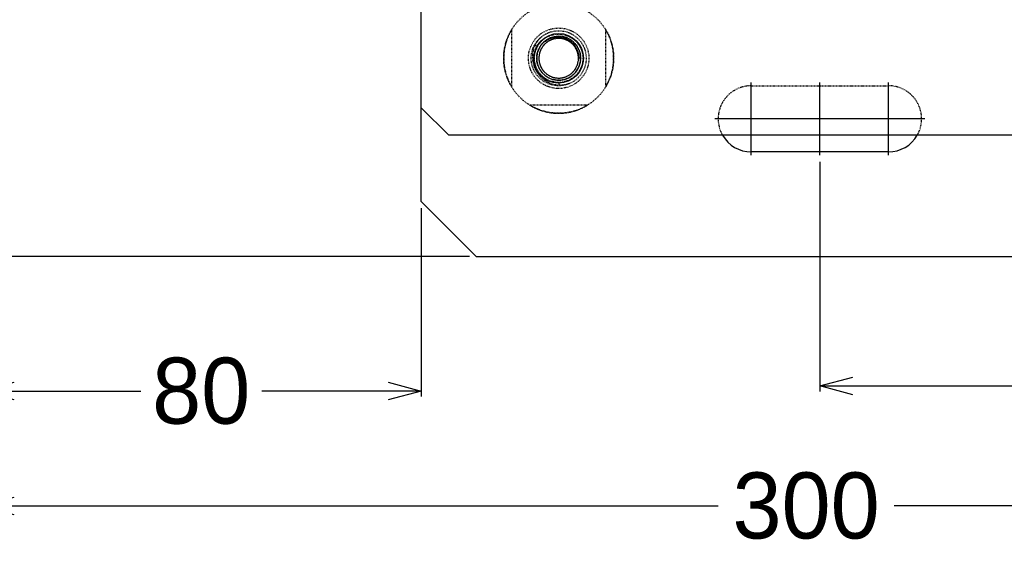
# Model space of a CAD drawing. Header units: millimetres. Extents: x -24622 to 2009, y -1603 to 2074.
# Tile 184 of 256: x 269 to 448, y 1370 to 1466. Entities that reach past the tile are written whole.
import ezdxf
from ezdxf.lldxf.tags import DXFTag

# ---------------------------------------------------------------- set-up
doc = ezdxf.new("R2010")
doc.units = ezdxf.units.MM
doc.linetypes.add('HIDDEN', pattern=[0.2, 0.1, -0.1])
doc.layers.add('02___PRT_ALL_AXES', color=7, linetype='Continuous')
doc.layers.add('DEFAULT_2', color=8, linetype='HIDDEN')
tags = doc.linetypes.add('CENTER', pattern=[2, 1.25, -0.25, 0.25, -0.25]).pattern_tags.tags
tags[10:11] = [DXFTag(74, 4), DXFTag(75, 0), DXFTag(340, '0'), DXFTag(46, 1.0), DXFTag(50, 0.0), DXFTag(44, 0.0), DXFTag(45, 0.0)]
tags[8:9] = [DXFTag(74, 4), DXFTag(75, 0), DXFTag(340, '0'), DXFTag(46, 1.0), DXFTag(50, 0.0), DXFTag(44, 0.0), DXFTag(45, 0.0)]
tags[6:7] = [DXFTag(74, 4), DXFTag(75, 0), DXFTag(340, '0'), DXFTag(46, 1.0), DXFTag(50, 0.0), DXFTag(44, 0.0), DXFTag(45, 0.0)]
tags[4:5] = [DXFTag(74, 4), DXFTag(75, 0), DXFTag(340, '0'), DXFTag(46, 1.0), DXFTag(50, 0.0), DXFTag(44, 0.0), DXFTag(45, 0.0)]
doc.dimstyles.new('副本 12', dxfattribs={"dimtxt": 12, "dimasz": 6, "dimexe": 1, "dimexo": 1.2, "dimgap": 2, "dimtad": 0, "dimtxsty": 'Standard', "dimblk": 'OPEN30', "dimcen": 0, "dimclrd": 5, "dimclre": 3, "dimclrt": 256, "dimadec": 0, "dimazin": 2, "dimtm": 1e-09, "dimtfac": 0.6, "dimtofl": 0, "dimtmove": 0, "dimatfit": 3, "dimldrblk": 'OPEN30', "dimfxl": 0, "dimtolj": 1, "dimarcsym": 0})

# ---------------------------------------------------------------- blocks, each defined once
blk = doc.blocks.new('_Open30')
at = {"color": 0, "linetype": 'ByBlock', "lineweight": -2}
for p, q in [((-1, 0.268), (0, 0)), ((0, 0), (-1, -0.268)), ((0, 0), (-1, 0))]:
    blk.add_line(p, q, dxfattribs=at)
blk = doc.blocks.new('*D147')
at = {"color": 3, "linetype": 'ByBlock', "lineweight": -2}
for p, q in [((260.94, 1504.69), (227.97, 1504.69)), ((350.94, 1422.69), (227.97, 1422.69))]:
    blk.add_line(p, q, dxfattribs=at)
at = {"color": 5, "linetype": 'ByBlock', "lineweight": -2}
for p, q in [((228.97, 1498.69), (228.97, 1490.69)), ((228.97, 1428.69), (228.97, 1436.69))]:
    blk.add_line(p, q, dxfattribs=at)
at = {"layer": 'Defpoints', "color": 0, "linetype": 'ByBlock'}
for p in [(228.97, 1504.69), (262.14, 1504.69), (352.14, 1422.69)]:
    blk.add_point(p, dxfattribs=at)
at = {"color": 5, "linetype": 'ByBlock', "lineweight": -2, "xscale": 6, "yscale": 6, "zscale": 6}
for p, rotation in [((228.97, 1504.69), 90), ((228.97, 1422.69), 270)]:
    blk.add_blockref('_Open30', p, dxfattribs=dict(at, rotation=rotation))
at = {"linetype": 'ByBlock', "insert": (228.97, 1463.69), "char_height": 12, "attachment_point": 5, "rotation": 90}
blk.add_mtext('\\A1;82%%P10', dxfattribs=at)
blk = doc.blocks.new('*D148')
at = {"color": 3, "linetype": 'ByBlock', "lineweight": -2}
for p, q in [((262.14, 1493.49), (262.14, 1397.23)), ((342.14, 1431.49), (342.14, 1397.23))]:
    blk.add_line(p, q, dxfattribs=at)
at = {"color": 5, "linetype": 'ByBlock', "lineweight": -2}
for p, q in [((268.14, 1398.23), (291.14, 1398.23)), ((336.14, 1398.23), (313.14, 1398.23))]:
    blk.add_line(p, q, dxfattribs=at)
at = {"layer": 'Defpoints', "color": 0, "linetype": 'ByBlock'}
for p in [(262.14, 1494.69), (342.14, 1432.69), (262.14, 1398.23)]:
    blk.add_point(p, dxfattribs=at)
at = {"color": 5, "linetype": 'ByBlock', "lineweight": -2, "xscale": 6, "yscale": 6, "zscale": 6, "rotation": 180}
blk.add_blockref('_Open30', (262.14, 1398.23), dxfattribs=at)
at = {"color": 5, "linetype": 'ByBlock', "lineweight": -2, "xscale": 6, "yscale": 6, "zscale": 6}
blk.add_blockref('_Open30', (342.14, 1398.23), dxfattribs=at)
at = {"linetype": 'ByBlock', "insert": (302.14, 1398.23), "char_height": 12, "attachment_point": 5}
blk.add_mtext('\\A1;80', dxfattribs=at)
blk = doc.blocks.new('*D149')
at = {"color": 3, "linetype": 'ByBlock', "lineweight": -2}
for p, q in [((262.14, 1493.49), (262.14, 1376.38)), ((562.14, 1493.49), (562.14, 1376.38))]:
    blk.add_line(p, q, dxfattribs=at)
at = {"color": 5, "linetype": 'ByBlock', "lineweight": -2}
for p, q in [((268.14, 1377.38), (396.14, 1377.38)), ((556.14, 1377.38), (428.14, 1377.38))]:
    blk.add_line(p, q, dxfattribs=at)
at = {"layer": 'Defpoints', "color": 0, "linetype": 'ByBlock'}
for p in [(262.14, 1494.69), (562.14, 1494.69), (562.14, 1377.38)]:
    blk.add_point(p, dxfattribs=at)
at = {"color": 5, "linetype": 'ByBlock', "lineweight": -2, "xscale": 6, "yscale": 6, "zscale": 6, "rotation": 180}
blk.add_blockref('_Open30', (262.14, 1377.38), dxfattribs=at)
at = {"color": 5, "linetype": 'ByBlock', "lineweight": -2, "xscale": 6, "yscale": 6, "zscale": 6}
blk.add_blockref('_Open30', (562.14, 1377.38), dxfattribs=at)
at = {"linetype": 'ByBlock', "insert": (412.14, 1377.38), "char_height": 12, "attachment_point": 5}
blk.add_mtext('\\A1;300', dxfattribs=at)
blk = doc.blocks.new('*D150')
at = {"color": 3, "linetype": 'ByBlock', "lineweight": -2}
for p, q in [((414.64, 1439.89), (414.64, 1398.18)), ((892.14, 1431.49), (892.14, 1398.18))]:
    blk.add_line(p, q, dxfattribs=at)
at = {"color": 5, "linetype": 'ByBlock', "lineweight": -2}
for p, q in [((420.64, 1399.18), (626.39, 1399.18)), ((886.14, 1399.18), (680.39, 1399.18))]:
    blk.add_line(p, q, dxfattribs=at)
at = {"layer": 'Defpoints', "color": 0, "linetype": 'ByBlock'}
for p in [(414.64, 1441.09), (892.14, 1432.69), (414.64, 1399.18)]:
    blk.add_point(p, dxfattribs=at)
at = {"color": 5, "linetype": 'ByBlock', "lineweight": -2, "xscale": 6, "yscale": 6, "zscale": 6, "rotation": 180}
blk.add_blockref('_Open30', (414.64, 1399.18), dxfattribs=at)
at = {"color": 5, "linetype": 'ByBlock', "lineweight": -2, "xscale": 6, "yscale": 6, "zscale": 6}
blk.add_blockref('_Open30', (892.14, 1399.18), dxfattribs=at)
at = {"linetype": 'ByBlock', "insert": (653.39, 1399.18), "char_height": 12, "attachment_point": 5}
blk.add_mtext('\\A1;477,5', dxfattribs=at)

msp = doc.modelspace()

# ---------------------------------------------------------------- linework, layer by layer
at = {"color": 7, "linetype": 'Continuous'}
for p, q in [((342.144, 1432.694), (342.144, 1485.694)), ((371.144, 1458.694), (370.744, 1458.694)), ((347.144, 1444.694), (342.144, 1449.694)), ((487.144, 1444.694), (347.144, 1444.694)), ((427.144, 1441.694), (402.144, 1441.694)), ((352.144, 1422.694), (342.144, 1432.694)), ((352.144, 1422.694), (882.144, 1422.694))]:
    msp.add_line(p, q, dxfattribs=at)
for centre, radius, start, end in [((367.144, 1458.694), 4, 144, 135), ((367.034, 1458.578), 3.983, 137.84602, 141.71855), ((402.144, 1447.694), 6, 210, 270), ((427.144, 1447.694), 6, 270, 330)]:
    msp.add_arc(centre, radius, start, end, dxfattribs=at)
at = {"color": 7, "linetype": 'Continuous', "start_tangent": (0.6711019, 0.7413652), "end_tangent": (-0.0441666, -0.9990242)}
msp.add_spline([(364.082, 1461.251), (364.974, 1461.986), (366.042, 1462.43), (367.193, 1462.542), (368.325, 1462.305), (369.333, 1461.739), (370.121, 1460.893), (370.609, 1459.844), (370.744, 1458.694)], degree=3, dxfattribs=at)
at = {"layer": '02___PRT_ALL_AXES', "color": 8, "linetype": 'HIDDEN'}
for radius in [10, 4]:
    msp.add_circle((367.144, 1458.694), radius, dxfattribs=at)
at = {"layer": '02___PRT_ALL_AXES', "color": 7, "linetype": 'Continuous'}
msp.add_circle((367.144, 1458.694), 4.5, dxfattribs=at)
at = {"layer": 'DEFAULT_2', "color": 8, "linetype": 'HIDDEN'}
for p, q in [((358.644, 1453.426), (358.644, 1463.962)), ((375.644, 1463.962), (375.644, 1453.426)), ((362.814, 1461.194), (363.333, 1460.894)), ((367.144, 1454.294), (367.144, 1453.694)), ((402.144, 1453.694), (427.144, 1453.694)), ((372.412, 1450.194), (361.876, 1450.194))]:
    msp.add_line(p, q, dxfattribs=at)
at = {"layer": 'DEFAULT_2', "color": 1, "linetype": 'CENTER', "ltscale": 6.096}
for p, q in [((402.144, 1441.094), (402.144, 1454.294)), ((427.144, 1441.094), (427.144, 1454.294)), ((408.744, 1447.694), (395.544, 1447.694)), ((433.744, 1447.694), (420.544, 1447.694))]:
    msp.add_line(p, q, dxfattribs=at)
at = {"layer": 'DEFAULT_2', "color": 1, "linetype": 'CENTER', "ltscale": 1.34112}
for p, q in [((414.644, 1441.094), (414.644, 1454.294)), ((433.744, 1447.694), (395.544, 1447.694))]:
    msp.add_line(p, q, dxfattribs=at)
at = {"layer": 'DEFAULT_2', "color": 8, "linetype": 'HIDDEN'}
for radius in [5.5, 5, 4.4]:
    msp.add_circle((367.144, 1458.694), radius, dxfattribs=at)
for centre, radius, start, end in [((367.144, 1458.694), 10, 148.21167, 211.78833), ((367.144, 1458.694), 10, 328.21167, 31.78833), ((367.144, 1458.694), 4, 135, 144), ((367.093, 1458.461), 4.48, 162.04678, 171.37128), ((367.062, 1458.469), 4.448, 153.73651, 162.01748), ((367.026, 1458.488), 4.408, 146.91015, 153.74611), ((367.146, 1458.933), 4.783, 176.6684, 189.57169), ((367.113, 1458.457), 4.5, 176.94136, 178.09656), ((367.122, 1458.456), 4.51, 171.36622, 176.93959), ((367.171, 1458.685), 3.971, 343.73968, 344.5477), ((367.121, 1458.697), 4.023, 344.57386, 359.17118), ((367.189, 1458.694), 3.955, 359.19967, 359.99977), ((367.128, 1458.683), 3.981, 216.00565, 220.16032), ((367.153, 1458.703), 4.013, 220.15655, 221.85667), ((402.144, 1447.694), 6, 90, 210), ((427.144, 1447.694), 6, 330, 90), ((367.144, 1458.694), 10, 238.21167, 301.78833)]:
    msp.add_arc(centre, radius, start, end, dxfattribs=at)
for points, start_tangent, end_tangent in [([(364.205, 1462.739), (362.914, 1461.17), (362.371, 1459.211)], (-0.7800637, -0.6257002), (-0.0582577, -0.9983016)), ([(370.744, 1458.694), (370.584, 1457.633), (370.118, 1456.666), (369.388, 1455.879), (368.459, 1455.343), (367.413, 1455.104), (366.343, 1455.184), (365.344, 1455.576), (364.505, 1456.245), (363.9, 1457.132), (363.584, 1458.157), (363.584, 1459.23), (363.9, 1460.256), (364.505, 1461.143), (365.344, 1461.812), (366.343, 1462.204), (367.413, 1462.284), (368.459, 1462.045), (369.388, 1461.509), (370.118, 1460.722), (370.584, 1459.755), (370.744, 1458.694), (370.584, 1457.633), (370.118, 1456.666), (369.388, 1455.879), (368.459, 1455.343), (367.413, 1455.104), (366.343, 1455.184), (365.344, 1455.576), (364.505, 1456.245), (363.9, 1457.132), (363.584, 1458.157), (363.584, 1459.23), (363.9, 1460.256), (364.505, 1461.143), (365.344, 1461.812), (366.343, 1462.204), (367.413, 1462.284), (368.459, 1462.045), (369.388, 1461.509), (370.118, 1460.722), (370.584, 1459.755), (370.744, 1458.694), (370.584, 1457.633), (370.118, 1456.666), (369.388, 1455.879), (368.459, 1455.343), (367.413, 1455.104), (366.343, 1455.184), (365.344, 1455.576), (364.505, 1456.245), (363.9, 1457.132), (363.584, 1458.157), (363.584, 1459.23), (363.9, 1460.256), (364.505, 1461.143), (365.344, 1461.812), (366.343, 1462.204), (367.413, 1462.284), (368.459, 1462.045), (369.388, 1461.509), (370.118, 1460.722), (370.584, 1459.755), (370.744, 1458.694), (370.584, 1457.633), (370.118, 1456.666), (369.388, 1455.879), (368.459, 1455.343), (367.413, 1455.104), (366.343, 1455.184), (365.344, 1455.576), (364.505, 1456.245), (363.9, 1457.132), (363.584, 1458.157), (363.584, 1459.23), (363.9, 1460.256), (364.505, 1461.143), (365.344, 1461.812), (366.343, 1462.204), (367.413, 1462.284), (368.459, 1462.045), (369.388, 1461.509), (370.118, 1460.722), (370.584, 1459.755), (370.744, 1458.694)], (0, -1), (0, -1)), ([(370.744, 1458.694), (370.584, 1457.633), (370.118, 1456.666), (369.388, 1455.879), (368.459, 1455.343), (367.413, 1455.104), (366.343, 1455.184), (365.344, 1455.576), (364.505, 1456.245), (363.9, 1457.132), (363.584, 1458.157), (363.584, 1459.23), (363.9, 1460.256), (364.505, 1461.143), (365.344, 1461.812), (366.343, 1462.204), (367.413, 1462.284), (368.459, 1462.045), (369.388, 1461.509), (370.118, 1460.722), (370.584, 1459.755), (370.744, 1458.694), (370.584, 1457.633), (370.118, 1456.666), (369.388, 1455.879), (368.459, 1455.343), (367.413, 1455.104), (366.343, 1455.184), (365.344, 1455.576), (364.505, 1456.245), (363.9, 1457.132), (363.584, 1458.157), (363.584, 1459.23), (363.9, 1460.256), (364.505, 1461.143), (365.344, 1461.812), (366.343, 1462.204), (367.413, 1462.284), (368.459, 1462.045), (369.388, 1461.509), (370.118, 1460.722), (370.584, 1459.755), (370.744, 1458.694), (370.584, 1457.633), (370.118, 1456.666), (369.388, 1455.879), (368.459, 1455.343), (367.413, 1455.104), (366.343, 1455.184), (365.344, 1455.576), (364.505, 1456.245), (363.9, 1457.132), (363.584, 1458.157), (363.584, 1459.23), (363.9, 1460.256), (364.505, 1461.143), (365.344, 1461.812), (366.343, 1462.204), (367.413, 1462.284), (368.459, 1462.045), (369.388, 1461.509), (370.118, 1460.722), (370.584, 1459.755), (370.744, 1458.694), (370.584, 1457.633), (370.118, 1456.666), (369.388, 1455.879), (368.459, 1455.343), (367.413, 1455.104), (366.343, 1455.184), (365.344, 1455.576), (364.505, 1456.245), (363.9, 1457.132), (363.584, 1458.157), (363.584, 1459.23), (363.9, 1460.256), (364.505, 1461.143), (365.344, 1461.812), (366.343, 1462.204), (367.413, 1462.284), (368.459, 1462.045), (369.388, 1461.509), (370.118, 1460.722), (370.584, 1459.755), (370.744, 1458.694)], (0, -1), (0, -1)), ([(370.744, 1458.694), (370.584, 1457.633), (370.118, 1456.666), (369.388, 1455.879), (368.459, 1455.343), (367.413, 1455.104), (366.343, 1455.184), (365.344, 1455.576), (364.505, 1456.245), (363.9, 1457.132), (363.584, 1458.157), (363.584, 1459.23), (363.9, 1460.256), (364.505, 1461.143), (365.344, 1461.812), (366.343, 1462.204), (367.413, 1462.284), (368.459, 1462.045), (369.388, 1461.509), (370.118, 1460.722), (370.584, 1459.755), (370.744, 1458.694), (370.584, 1457.633), (370.118, 1456.666), (369.388, 1455.879), (368.459, 1455.343), (367.413, 1455.104), (366.343, 1455.184), (365.344, 1455.576), (364.505, 1456.245), (363.9, 1457.132), (363.584, 1458.157), (363.584, 1459.23), (363.9, 1460.256), (364.505, 1461.143), (365.344, 1461.812), (366.343, 1462.204), (367.413, 1462.284), (368.459, 1462.045), (369.388, 1461.509), (370.118, 1460.722), (370.584, 1459.755), (370.744, 1458.694), (370.584, 1457.633), (370.118, 1456.666), (369.388, 1455.879), (368.459, 1455.343), (367.413, 1455.104), (366.343, 1455.184), (365.344, 1455.576), (364.505, 1456.245), (363.9, 1457.132), (363.584, 1458.157), (363.584, 1459.23), (363.9, 1460.256), (364.505, 1461.143), (365.344, 1461.812), (366.343, 1462.204), (367.413, 1462.284), (368.459, 1462.045), (369.388, 1461.509), (370.118, 1460.722), (370.584, 1459.755), (370.744, 1458.694), (370.584, 1457.633), (370.118, 1456.666), (369.388, 1455.879), (368.459, 1455.343), (367.413, 1455.104), (366.343, 1455.184), (365.344, 1455.576), (364.505, 1456.245), (363.9, 1457.132), (363.584, 1458.157), (363.584, 1459.23), (363.9, 1460.256), (364.505, 1461.143), (365.344, 1461.812), (366.343, 1462.204), (367.413, 1462.284), (368.459, 1462.045), (369.388, 1461.509), (370.118, 1460.722), (370.584, 1459.755), (370.744, 1458.694)], (0, -1), (0, -1)), ([(370.744, 1458.694), (370.584, 1457.633), (370.118, 1456.666), (369.388, 1455.879), (368.459, 1455.343), (367.413, 1455.104), (366.343, 1455.184), (365.344, 1455.576), (364.505, 1456.245), (363.9, 1457.132), (363.584, 1458.157), (363.584, 1459.23), (363.9, 1460.256), (364.505, 1461.143), (365.344, 1461.812), (366.343, 1462.204), (367.413, 1462.284), (368.459, 1462.045), (369.388, 1461.509), (370.118, 1460.722), (370.584, 1459.755), (370.744, 1458.694), (370.584, 1457.633), (370.118, 1456.666), (369.388, 1455.879), (368.459, 1455.343), (367.413, 1455.104), (366.343, 1455.184), (365.344, 1455.576), (364.505, 1456.245), (363.9, 1457.132), (363.584, 1458.157), (363.584, 1459.23), (363.9, 1460.256), (364.505, 1461.143), (365.344, 1461.812), (366.343, 1462.204), (367.413, 1462.284), (368.459, 1462.045), (369.388, 1461.509), (370.118, 1460.722), (370.584, 1459.755), (370.744, 1458.694), (370.584, 1457.633), (370.118, 1456.666), (369.388, 1455.879), (368.459, 1455.343), (367.413, 1455.104), (366.343, 1455.184), (365.344, 1455.576), (364.505, 1456.245), (363.9, 1457.132), (363.584, 1458.157), (363.584, 1459.23), (363.9, 1460.256), (364.505, 1461.143), (365.344, 1461.812), (366.343, 1462.204), (367.413, 1462.284), (368.459, 1462.045), (369.388, 1461.509), (370.118, 1460.722), (370.584, 1459.755), (370.744, 1458.694), (370.584, 1457.633), (370.118, 1456.666), (369.388, 1455.879), (368.459, 1455.343), (367.413, 1455.104), (366.343, 1455.184), (365.344, 1455.576), (364.505, 1456.245), (363.9, 1457.132), (363.584, 1458.157), (363.584, 1459.23), (363.9, 1460.256), (364.505, 1461.143), (365.344, 1461.812), (366.343, 1462.204), (367.413, 1462.284), (368.459, 1462.045), (369.388, 1461.509), (370.118, 1460.722), (370.584, 1459.755), (370.744, 1458.694)], (0, -1), (0, -1)), ([(370.744, 1458.694), (370.584, 1457.633), (370.118, 1456.666), (369.388, 1455.879), (368.459, 1455.343), (367.413, 1455.104), (366.343, 1455.184), (365.344, 1455.576), (364.505, 1456.245), (363.9, 1457.132), (363.584, 1458.157), (363.584, 1459.23), (363.9, 1460.256), (364.505, 1461.143), (365.344, 1461.812), (366.343, 1462.204), (367.413, 1462.284), (368.459, 1462.045), (369.388, 1461.509), (370.118, 1460.722), (370.584, 1459.755), (370.744, 1458.694), (370.584, 1457.633), (370.118, 1456.666), (369.388, 1455.879), (368.459, 1455.343), (367.413, 1455.104), (366.343, 1455.184), (365.344, 1455.576), (364.505, 1456.245), (363.9, 1457.132), (363.584, 1458.157), (363.584, 1459.23), (363.9, 1460.256), (364.505, 1461.143), (365.344, 1461.812), (366.343, 1462.204), (367.413, 1462.284), (368.459, 1462.045), (369.388, 1461.509), (370.118, 1460.722), (370.584, 1459.755), (370.744, 1458.694), (370.584, 1457.633), (370.118, 1456.666), (369.388, 1455.879), (368.459, 1455.343), (367.413, 1455.104), (366.343, 1455.184), (365.344, 1455.576), (364.505, 1456.245), (363.9, 1457.132), (363.584, 1458.157), (363.584, 1459.23), (363.9, 1460.256), (364.505, 1461.143), (365.344, 1461.812), (366.343, 1462.204), (367.413, 1462.284), (368.459, 1462.045), (369.388, 1461.509), (370.118, 1460.722), (370.584, 1459.755), (370.744, 1458.694), (370.584, 1457.633), (370.118, 1456.666), (369.388, 1455.879), (368.459, 1455.343), (367.413, 1455.104), (366.343, 1455.184), (365.344, 1455.576), (364.505, 1456.245), (363.9, 1457.132), (363.584, 1458.157), (363.584, 1459.23), (363.9, 1460.256), (364.505, 1461.143), (365.344, 1461.812), (366.343, 1462.204), (367.413, 1462.284), (368.459, 1462.045), (369.388, 1461.509), (370.118, 1460.722), (370.584, 1459.755), (370.744, 1458.694)], (0, -1), (0, -1)), ([(370.744, 1458.694), (370.584, 1457.633), (370.118, 1456.666), (369.388, 1455.879), (368.459, 1455.343), (367.413, 1455.104), (366.343, 1455.184), (365.344, 1455.576), (364.505, 1456.245), (363.9, 1457.132), (363.584, 1458.157), (363.584, 1459.23), (363.9, 1460.256), (364.505, 1461.143), (365.344, 1461.812), (366.343, 1462.204), (367.413, 1462.284), (368.459, 1462.045), (369.388, 1461.509), (370.118, 1460.722), (370.584, 1459.755), (370.744, 1458.694), (370.584, 1457.633), (370.118, 1456.666), (369.388, 1455.879), (368.459, 1455.343), (367.413, 1455.104), (366.343, 1455.184), (365.344, 1455.576), (364.505, 1456.245), (363.9, 1457.132), (363.584, 1458.157), (363.584, 1459.23), (363.9, 1460.256), (364.505, 1461.143), (365.344, 1461.812), (366.343, 1462.204), (367.413, 1462.284), (368.459, 1462.045), (369.388, 1461.509), (370.118, 1460.722), (370.584, 1459.755), (370.744, 1458.694), (370.584, 1457.633), (370.118, 1456.666), (369.388, 1455.879), (368.459, 1455.343), (367.413, 1455.104), (366.343, 1455.184), (365.344, 1455.576), (364.505, 1456.245), (363.9, 1457.132), (363.584, 1458.157), (363.584, 1459.23), (363.9, 1460.256), (364.505, 1461.143), (365.344, 1461.812), (366.343, 1462.204), (367.413, 1462.284), (368.459, 1462.045), (369.388, 1461.509), (370.118, 1460.722), (370.584, 1459.755), (370.744, 1458.694), (370.584, 1457.633), (370.118, 1456.666), (369.388, 1455.879), (368.459, 1455.343), (367.413, 1455.104), (366.343, 1455.184), (365.344, 1455.576), (364.505, 1456.245), (363.9, 1457.132), (363.584, 1458.157), (363.584, 1459.23), (363.9, 1460.256), (364.505, 1461.143), (365.344, 1461.812), (366.343, 1462.204), (367.413, 1462.284), (368.459, 1462.045), (369.388, 1461.509), (370.118, 1460.722), (370.584, 1459.755), (370.744, 1458.694)], (0, -1), (0, -1)), ([(370.744, 1458.694), (370.584, 1457.633), (370.118, 1456.666), (369.388, 1455.879), (368.459, 1455.343), (367.413, 1455.104), (366.343, 1455.184), (365.344, 1455.576), (364.505, 1456.245), (363.9, 1457.132), (363.584, 1458.157), (363.584, 1459.23), (363.9, 1460.256), (364.505, 1461.143), (365.344, 1461.812), (366.343, 1462.204), (367.413, 1462.284), (368.459, 1462.045), (369.388, 1461.509), (370.118, 1460.722), (370.584, 1459.755), (370.744, 1458.694), (370.584, 1457.633), (370.118, 1456.666), (369.388, 1455.879), (368.459, 1455.343), (367.413, 1455.104), (366.343, 1455.184), (365.344, 1455.576), (364.505, 1456.245), (363.9, 1457.132), (363.584, 1458.157), (363.584, 1459.23), (363.9, 1460.256), (364.505, 1461.143), (365.344, 1461.812), (366.343, 1462.204), (367.413, 1462.284), (368.459, 1462.045), (369.388, 1461.509), (370.118, 1460.722), (370.584, 1459.755), (370.744, 1458.694), (370.584, 1457.633), (370.118, 1456.666), (369.388, 1455.879), (368.459, 1455.343), (367.413, 1455.104), (366.343, 1455.184), (365.344, 1455.576), (364.505, 1456.245), (363.9, 1457.132), (363.584, 1458.157), (363.584, 1459.23), (363.9, 1460.256), (364.505, 1461.143), (365.344, 1461.812), (366.343, 1462.204), (367.413, 1462.284), (368.459, 1462.045), (369.388, 1461.509), (370.118, 1460.722), (370.584, 1459.755), (370.744, 1458.694), (370.584, 1457.633), (370.118, 1456.666), (369.388, 1455.879), (368.459, 1455.343), (367.413, 1455.104), (366.343, 1455.184), (365.344, 1455.576), (364.505, 1456.245), (363.9, 1457.132), (363.584, 1458.157), (363.584, 1459.23), (363.9, 1460.256), (364.505, 1461.143), (365.344, 1461.812), (366.343, 1462.204), (367.413, 1462.284), (368.459, 1462.045), (369.388, 1461.509), (370.118, 1460.722), (370.584, 1459.755), (370.744, 1458.694)], (0, -1), (0, -1)), ([(370.744, 1458.694), (370.584, 1457.633), (370.118, 1456.666), (369.388, 1455.879), (368.459, 1455.343), (367.413, 1455.104), (366.343, 1455.184), (365.344, 1455.576), (364.505, 1456.245), (363.9, 1457.132), (363.584, 1458.157), (363.584, 1459.23), (363.9, 1460.256), (364.505, 1461.143), (365.344, 1461.812), (366.343, 1462.204), (367.413, 1462.284), (368.459, 1462.045), (369.388, 1461.509), (370.118, 1460.722), (370.584, 1459.755), (370.744, 1458.694), (370.584, 1457.633), (370.118, 1456.666), (369.388, 1455.879), (368.459, 1455.343), (367.413, 1455.104), (366.343, 1455.184), (365.344, 1455.576), (364.505, 1456.245), (363.9, 1457.132), (363.584, 1458.157), (363.584, 1459.23), (363.9, 1460.256), (364.505, 1461.143), (365.344, 1461.812), (366.343, 1462.204), (367.413, 1462.284), (368.459, 1462.045), (369.388, 1461.509), (370.118, 1460.722), (370.584, 1459.755), (370.744, 1458.694), (370.584, 1457.633), (370.118, 1456.666), (369.388, 1455.879), (368.459, 1455.343), (367.413, 1455.104), (366.343, 1455.184), (365.344, 1455.576), (364.505, 1456.245), (363.9, 1457.132), (363.584, 1458.157), (363.584, 1459.23), (363.9, 1460.256), (364.505, 1461.143), (365.344, 1461.812), (366.343, 1462.204), (367.413, 1462.284), (368.459, 1462.045), (369.388, 1461.509), (370.118, 1460.722), (370.584, 1459.755), (370.744, 1458.694), (370.584, 1457.633), (370.118, 1456.666), (369.388, 1455.879), (368.459, 1455.343), (367.413, 1455.104), (366.343, 1455.184), (365.344, 1455.576), (364.505, 1456.245), (363.9, 1457.132), (363.584, 1458.157), (363.584, 1459.23), (363.9, 1460.256), (364.505, 1461.143), (365.344, 1461.812), (366.343, 1462.204), (367.413, 1462.284), (368.459, 1462.045), (369.388, 1461.509), (370.118, 1460.722), (370.584, 1459.755), (370.744, 1458.694)], (0, -1), (0, -1)), ([(370.744, 1458.694), (370.584, 1457.633), (370.118, 1456.666), (369.388, 1455.879), (368.459, 1455.343), (367.413, 1455.104), (366.343, 1455.184), (365.344, 1455.576), (364.505, 1456.245), (363.9, 1457.132), (363.584, 1458.157), (363.584, 1459.23), (363.9, 1460.256), (364.505, 1461.143), (365.344, 1461.812), (366.343, 1462.204), (367.413, 1462.284), (368.459, 1462.045), (369.388, 1461.509), (370.118, 1460.722), (370.584, 1459.755), (370.744, 1458.694), (370.584, 1457.633), (370.118, 1456.666), (369.388, 1455.879), (368.459, 1455.343), (367.413, 1455.104), (366.343, 1455.184), (365.344, 1455.576), (364.505, 1456.245), (363.9, 1457.132), (363.584, 1458.157), (363.584, 1459.23), (363.9, 1460.256), (364.505, 1461.143), (365.344, 1461.812), (366.343, 1462.204), (367.413, 1462.284), (368.459, 1462.045), (369.388, 1461.509), (370.118, 1460.722), (370.584, 1459.755), (370.744, 1458.694), (370.584, 1457.633), (370.118, 1456.666), (369.388, 1455.879), (368.459, 1455.343), (367.413, 1455.104), (366.343, 1455.184), (365.344, 1455.576), (364.505, 1456.245), (363.9, 1457.132), (363.584, 1458.157), (363.584, 1459.23), (363.9, 1460.256), (364.505, 1461.143), (365.344, 1461.812), (366.343, 1462.204), (367.413, 1462.284), (368.459, 1462.045), (369.388, 1461.509), (370.118, 1460.722), (370.584, 1459.755), (370.744, 1458.694), (370.584, 1457.633), (370.118, 1456.666), (369.388, 1455.879), (368.459, 1455.343), (367.413, 1455.104), (366.343, 1455.184), (365.344, 1455.576), (364.505, 1456.245), (363.9, 1457.132), (363.584, 1458.157), (363.584, 1459.23), (363.9, 1460.256), (364.505, 1461.143), (365.344, 1461.812), (366.343, 1462.204), (367.413, 1462.284), (368.459, 1462.045), (369.388, 1461.509), (370.118, 1460.722), (370.584, 1459.755), (370.744, 1458.694)], (0, -1), (0, -1)), ([(370.744, 1458.694), (370.584, 1457.633), (370.118, 1456.666), (369.388, 1455.879), (368.459, 1455.343), (367.413, 1455.104), (366.343, 1455.184), (365.344, 1455.576), (364.505, 1456.245), (363.9, 1457.132), (363.584, 1458.157), (363.584, 1459.23), (363.9, 1460.256), (364.505, 1461.143), (365.344, 1461.812), (366.343, 1462.204), (367.413, 1462.284), (368.459, 1462.045), (369.388, 1461.509), (370.118, 1460.722), (370.584, 1459.755), (370.744, 1458.694), (370.584, 1457.633), (370.118, 1456.666), (369.388, 1455.879), (368.459, 1455.343), (367.413, 1455.104), (366.343, 1455.184), (365.344, 1455.576), (364.505, 1456.245), (363.9, 1457.132), (363.584, 1458.157), (363.584, 1459.23), (363.9, 1460.256), (364.505, 1461.143), (365.344, 1461.812), (366.343, 1462.204), (367.413, 1462.284), (368.459, 1462.045), (369.388, 1461.509), (370.118, 1460.722), (370.584, 1459.755), (370.744, 1458.694), (370.584, 1457.633), (370.118, 1456.666), (369.388, 1455.879), (368.459, 1455.343), (367.413, 1455.104), (366.343, 1455.184), (365.344, 1455.576), (364.505, 1456.245), (363.9, 1457.132), (363.584, 1458.157), (363.584, 1459.23), (363.9, 1460.256), (364.505, 1461.143), (365.344, 1461.812), (366.343, 1462.204), (367.413, 1462.284), (368.459, 1462.045), (369.388, 1461.509), (370.118, 1460.722), (370.584, 1459.755), (370.744, 1458.694), (370.584, 1457.633), (370.118, 1456.666), (369.388, 1455.879), (368.459, 1455.343), (367.413, 1455.104), (366.343, 1455.184), (365.344, 1455.576), (364.505, 1456.245), (363.9, 1457.132), (363.584, 1458.157), (363.584, 1459.23), (363.9, 1460.256), (364.505, 1461.143), (365.344, 1461.812), (366.343, 1462.204), (367.413, 1462.284), (368.459, 1462.045), (369.388, 1461.509), (370.118, 1460.722), (370.584, 1459.755), (370.744, 1458.694)], (0, -1), (0, -1)), ([(370.744, 1458.694), (370.584, 1457.633), (370.118, 1456.666), (369.388, 1455.879), (368.459, 1455.343), (367.413, 1455.104), (366.343, 1455.184), (365.344, 1455.576), (364.505, 1456.245), (363.9, 1457.132), (363.584, 1458.157), (363.584, 1459.23), (363.9, 1460.256), (364.505, 1461.143), (365.344, 1461.812), (366.343, 1462.204), (367.413, 1462.284), (368.459, 1462.045), (369.388, 1461.509), (370.118, 1460.722), (370.584, 1459.755), (370.744, 1458.694), (370.584, 1457.633), (370.118, 1456.666), (369.388, 1455.879), (368.459, 1455.343), (367.413, 1455.104), (366.343, 1455.184), (365.344, 1455.576), (364.505, 1456.245), (363.9, 1457.132), (363.584, 1458.157), (363.584, 1459.23), (363.9, 1460.256), (364.505, 1461.143), (365.344, 1461.812), (366.343, 1462.204), (367.413, 1462.284), (368.459, 1462.045), (369.388, 1461.509), (370.118, 1460.722), (370.584, 1459.755), (370.744, 1458.694), (370.584, 1457.633), (370.118, 1456.666), (369.388, 1455.879), (368.459, 1455.343), (367.413, 1455.104), (366.343, 1455.184), (365.344, 1455.576), (364.505, 1456.245), (363.9, 1457.132), (363.584, 1458.157), (363.584, 1459.23), (363.9, 1460.256), (364.505, 1461.143), (365.344, 1461.812), (366.343, 1462.204), (367.413, 1462.284), (368.459, 1462.045), (369.388, 1461.509), (370.118, 1460.722), (370.584, 1459.755), (370.744, 1458.694), (370.584, 1457.633), (370.118, 1456.666), (369.388, 1455.879), (368.459, 1455.343), (367.413, 1455.104), (366.343, 1455.184), (365.344, 1455.576), (364.505, 1456.245), (363.9, 1457.132), (363.584, 1458.157), (363.584, 1459.23), (363.9, 1460.256), (364.505, 1461.143), (365.344, 1461.812), (366.343, 1462.204), (367.413, 1462.284), (368.459, 1462.045), (369.388, 1461.509), (370.118, 1460.722), (370.584, 1459.755), (370.744, 1458.694)], (0, -1), (0, -1)), ([(370.744, 1458.694), (370.584, 1457.633), (370.118, 1456.666), (369.388, 1455.879), (368.459, 1455.343), (367.413, 1455.104), (366.343, 1455.184), (365.344, 1455.576), (364.505, 1456.245), (363.9, 1457.132), (363.584, 1458.157), (363.584, 1459.23), (363.9, 1460.256), (364.505, 1461.143), (365.344, 1461.812), (366.343, 1462.204), (367.413, 1462.284), (368.459, 1462.045), (369.388, 1461.509), (370.118, 1460.722), (370.584, 1459.755), (370.744, 1458.694), (370.584, 1457.633), (370.118, 1456.666), (369.388, 1455.879), (368.459, 1455.343), (367.413, 1455.104), (366.343, 1455.184), (365.344, 1455.576), (364.505, 1456.245), (363.9, 1457.132), (363.584, 1458.157), (363.584, 1459.23), (363.9, 1460.256), (364.505, 1461.143), (365.344, 1461.812), (366.343, 1462.204), (367.413, 1462.284), (368.459, 1462.045), (369.388, 1461.509), (370.118, 1460.722), (370.584, 1459.755), (370.744, 1458.694), (370.584, 1457.633), (370.118, 1456.666), (369.388, 1455.879), (368.459, 1455.343), (367.413, 1455.104), (366.343, 1455.184), (365.344, 1455.576), (364.505, 1456.245), (363.9, 1457.132), (363.584, 1458.157), (363.584, 1459.23), (363.9, 1460.256), (364.505, 1461.143), (365.344, 1461.812), (366.343, 1462.204), (367.413, 1462.284), (368.459, 1462.045), (369.388, 1461.509), (370.118, 1460.722), (370.584, 1459.755), (370.744, 1458.694), (370.584, 1457.633), (370.118, 1456.666), (369.388, 1455.879), (368.459, 1455.343), (367.413, 1455.104), (366.343, 1455.184), (365.344, 1455.576), (364.505, 1456.245), (363.9, 1457.132), (363.584, 1458.157), (363.584, 1459.23), (363.9, 1460.256), (364.505, 1461.143), (365.344, 1461.812), (366.343, 1462.204), (367.413, 1462.284), (368.459, 1462.045), (369.388, 1461.509), (370.118, 1460.722), (370.584, 1459.755), (370.744, 1458.694)], (0, -1), (0, -1)), ([(370.744, 1458.694), (370.584, 1457.633), (370.118, 1456.666), (369.388, 1455.879), (368.459, 1455.343), (367.413, 1455.104), (366.343, 1455.184), (365.344, 1455.576), (364.505, 1456.245), (363.9, 1457.132), (363.584, 1458.157), (363.584, 1459.23), (363.9, 1460.256), (364.505, 1461.143), (365.344, 1461.812), (366.343, 1462.204), (367.413, 1462.284), (368.459, 1462.045), (369.388, 1461.509), (370.118, 1460.722), (370.584, 1459.755), (370.744, 1458.694), (370.584, 1457.633), (370.118, 1456.666), (369.388, 1455.879), (368.459, 1455.343), (367.413, 1455.104), (366.343, 1455.184), (365.344, 1455.576), (364.505, 1456.245), (363.9, 1457.132), (363.584, 1458.157), (363.584, 1459.23), (363.9, 1460.256), (364.505, 1461.143), (365.344, 1461.812), (366.343, 1462.204), (367.413, 1462.284), (368.459, 1462.045), (369.388, 1461.509), (370.118, 1460.722), (370.584, 1459.755), (370.744, 1458.694), (370.584, 1457.633), (370.118, 1456.666), (369.388, 1455.879), (368.459, 1455.343), (367.413, 1455.104), (366.343, 1455.184), (365.344, 1455.576), (364.505, 1456.245), (363.9, 1457.132), (363.584, 1458.157), (363.584, 1459.23), (363.9, 1460.256), (364.505, 1461.143), (365.344, 1461.812), (366.343, 1462.204), (367.413, 1462.284), (368.459, 1462.045), (369.388, 1461.509), (370.118, 1460.722), (370.584, 1459.755), (370.744, 1458.694), (370.584, 1457.633), (370.118, 1456.666), (369.388, 1455.879), (368.459, 1455.343), (367.413, 1455.104), (366.343, 1455.184), (365.344, 1455.576), (364.505, 1456.245), (363.9, 1457.132), (363.584, 1458.157), (363.584, 1459.23), (363.9, 1460.256), (364.505, 1461.143), (365.344, 1461.812), (366.343, 1462.204), (367.413, 1462.284), (368.459, 1462.045), (369.388, 1461.509), (370.118, 1460.722), (370.584, 1459.755), (370.744, 1458.694)], (0, -1), (0, -1)), ([(370.744, 1458.694), (370.584, 1457.633), (370.118, 1456.666), (369.388, 1455.879), (368.459, 1455.343), (367.413, 1455.104), (366.343, 1455.184), (365.344, 1455.576), (364.505, 1456.245), (363.9, 1457.132), (363.584, 1458.157), (363.584, 1459.23), (363.9, 1460.256), (364.505, 1461.143), (365.344, 1461.812), (366.343, 1462.204), (367.413, 1462.284), (368.459, 1462.045), (369.388, 1461.509), (370.118, 1460.722), (370.584, 1459.755), (370.744, 1458.694), (370.584, 1457.633), (370.118, 1456.666), (369.388, 1455.879), (368.459, 1455.343), (367.413, 1455.104), (366.343, 1455.184), (365.344, 1455.576), (364.505, 1456.245), (363.9, 1457.132), (363.584, 1458.157), (363.584, 1459.23), (363.9, 1460.256), (364.505, 1461.143), (365.344, 1461.812), (366.343, 1462.204), (367.413, 1462.284), (368.459, 1462.045), (369.388, 1461.509), (370.118, 1460.722), (370.584, 1459.755), (370.744, 1458.694), (370.584, 1457.633), (370.118, 1456.666), (369.388, 1455.879), (368.459, 1455.343), (367.413, 1455.104), (366.343, 1455.184), (365.344, 1455.576), (364.505, 1456.245), (363.9, 1457.132), (363.584, 1458.157), (363.584, 1459.23), (363.9, 1460.256), (364.505, 1461.143), (365.344, 1461.812), (366.343, 1462.204), (367.413, 1462.284), (368.459, 1462.045), (369.388, 1461.509), (370.118, 1460.722), (370.584, 1459.755), (370.744, 1458.694), (370.584, 1457.633), (370.118, 1456.666), (369.388, 1455.879), (368.459, 1455.343), (367.413, 1455.104), (366.343, 1455.184), (365.344, 1455.576), (364.505, 1456.245), (363.9, 1457.132), (363.584, 1458.157), (363.584, 1459.23), (363.9, 1460.256), (364.505, 1461.143), (365.344, 1461.812), (366.343, 1462.204), (367.413, 1462.284), (368.459, 1462.045), (369.388, 1461.509), (370.118, 1460.722), (370.584, 1459.755), (370.744, 1458.694)], (0, -1), (0, -1)), ([(370.744, 1458.694), (370.584, 1457.633), (370.118, 1456.666), (369.388, 1455.879), (368.459, 1455.343), (367.413, 1455.104), (366.343, 1455.184), (365.344, 1455.576), (364.505, 1456.245), (363.9, 1457.132), (363.584, 1458.157), (363.584, 1459.23), (363.9, 1460.256), (364.505, 1461.143), (365.344, 1461.812), (366.343, 1462.204), (367.413, 1462.284), (368.459, 1462.045), (369.388, 1461.509), (370.118, 1460.722), (370.584, 1459.755), (370.744, 1458.694), (370.584, 1457.633), (370.118, 1456.666), (369.388, 1455.879), (368.459, 1455.343), (367.413, 1455.104), (366.343, 1455.184), (365.344, 1455.576), (364.505, 1456.245), (363.9, 1457.132), (363.584, 1458.157), (363.584, 1459.23), (363.9, 1460.256), (364.505, 1461.143), (365.344, 1461.812), (366.343, 1462.204), (367.413, 1462.284), (368.459, 1462.045), (369.388, 1461.509), (370.118, 1460.722), (370.584, 1459.755), (370.744, 1458.694), (370.584, 1457.633), (370.118, 1456.666), (369.388, 1455.879), (368.459, 1455.343), (367.413, 1455.104), (366.343, 1455.184), (365.344, 1455.576), (364.505, 1456.245), (363.9, 1457.132), (363.584, 1458.157), (363.584, 1459.23), (363.9, 1460.256), (364.505, 1461.143), (365.344, 1461.812), (366.343, 1462.204), (367.413, 1462.284), (368.459, 1462.045), (369.388, 1461.509), (370.118, 1460.722), (370.584, 1459.755), (370.744, 1458.694), (370.584, 1457.633), (370.118, 1456.666), (369.388, 1455.879), (368.459, 1455.343), (367.413, 1455.104), (366.343, 1455.184), (365.344, 1455.576), (364.505, 1456.245), (363.9, 1457.132), (363.584, 1458.157), (363.584, 1459.23), (363.9, 1460.256), (364.505, 1461.143), (365.344, 1461.812), (366.343, 1462.204), (367.413, 1462.284), (368.459, 1462.045), (369.388, 1461.509), (370.118, 1460.722), (370.584, 1459.755), (370.744, 1458.694)], (0, -1), (0, -1)), ([(370.744, 1458.694), (370.584, 1457.633), (370.118, 1456.666), (369.388, 1455.879), (368.459, 1455.343), (367.413, 1455.104), (366.343, 1455.184), (365.344, 1455.576), (364.505, 1456.245), (363.9, 1457.132), (363.584, 1458.157), (363.584, 1459.23), (363.9, 1460.256), (364.505, 1461.143), (365.344, 1461.812), (366.343, 1462.204), (367.413, 1462.284), (368.459, 1462.045), (369.388, 1461.509), (370.118, 1460.722), (370.584, 1459.755), (370.744, 1458.694), (370.584, 1457.633), (370.118, 1456.666), (369.388, 1455.879), (368.459, 1455.343), (367.413, 1455.104), (366.343, 1455.184), (365.344, 1455.576), (364.505, 1456.245), (363.9, 1457.132), (363.584, 1458.157), (363.584, 1459.23), (363.9, 1460.256), (364.505, 1461.143), (365.344, 1461.812), (366.343, 1462.204), (367.413, 1462.284), (368.459, 1462.045), (369.388, 1461.509), (370.118, 1460.722), (370.584, 1459.755), (370.744, 1458.694), (370.584, 1457.633), (370.118, 1456.666), (369.388, 1455.879), (368.459, 1455.343), (367.413, 1455.104), (366.343, 1455.184), (365.344, 1455.576), (364.505, 1456.245), (363.9, 1457.132), (363.584, 1458.157), (363.584, 1459.23), (363.9, 1460.256), (364.505, 1461.143), (365.344, 1461.812), (366.343, 1462.204), (367.413, 1462.284), (368.459, 1462.045), (369.388, 1461.509), (370.118, 1460.722), (370.584, 1459.755), (370.744, 1458.694), (370.584, 1457.633), (370.118, 1456.666), (369.388, 1455.879), (368.459, 1455.343), (367.413, 1455.104), (366.343, 1455.184), (365.344, 1455.576), (364.505, 1456.245), (363.9, 1457.132), (363.584, 1458.157), (363.584, 1459.23), (363.9, 1460.256), (364.505, 1461.143), (365.344, 1461.812), (366.343, 1462.204), (367.413, 1462.284), (368.459, 1462.045), (369.388, 1461.509), (370.118, 1460.722), (370.584, 1459.755), (370.744, 1458.694)], (0, -1), (0, -1)), ([(370.744, 1458.694), (370.584, 1457.633), (370.118, 1456.666), (369.388, 1455.879), (368.459, 1455.343), (367.413, 1455.104), (366.343, 1455.184), (365.344, 1455.576), (364.505, 1456.245), (363.9, 1457.132), (363.584, 1458.157), (363.584, 1459.23), (363.9, 1460.256), (364.505, 1461.143), (365.344, 1461.812), (366.343, 1462.204), (367.413, 1462.284), (368.459, 1462.045), (369.388, 1461.509), (370.118, 1460.722), (370.584, 1459.755), (370.744, 1458.694), (370.584, 1457.633), (370.118, 1456.666), (369.388, 1455.879), (368.459, 1455.343), (367.413, 1455.104), (366.343, 1455.184), (365.344, 1455.576), (364.505, 1456.245), (363.9, 1457.132), (363.584, 1458.157), (363.584, 1459.23), (363.9, 1460.256), (364.505, 1461.143), (365.344, 1461.812), (366.343, 1462.204), (367.413, 1462.284), (368.459, 1462.045), (369.388, 1461.509), (370.118, 1460.722), (370.584, 1459.755), (370.744, 1458.694), (370.584, 1457.633), (370.118, 1456.666), (369.388, 1455.879), (368.459, 1455.343), (367.413, 1455.104), (366.343, 1455.184), (365.344, 1455.576), (364.505, 1456.245), (363.9, 1457.132), (363.584, 1458.157), (363.584, 1459.23), (363.9, 1460.256), (364.505, 1461.143), (365.344, 1461.812), (366.343, 1462.204), (367.413, 1462.284), (368.459, 1462.045), (369.388, 1461.509), (370.118, 1460.722), (370.584, 1459.755), (370.744, 1458.694), (370.584, 1457.633), (370.118, 1456.666), (369.388, 1455.879), (368.459, 1455.343), (367.413, 1455.104), (366.343, 1455.184), (365.344, 1455.576), (364.505, 1456.245), (363.9, 1457.132), (363.584, 1458.157), (363.584, 1459.23), (363.9, 1460.256), (364.505, 1461.143), (365.344, 1461.812), (366.343, 1462.204), (367.413, 1462.284), (368.459, 1462.045), (369.388, 1461.509), (370.118, 1460.722), (370.584, 1459.755), (370.744, 1458.694)], (0, -1), (0, -1)), ([(370.744, 1458.694), (370.584, 1457.633), (370.118, 1456.666), (369.388, 1455.879), (368.459, 1455.343), (367.413, 1455.104), (366.343, 1455.184), (365.344, 1455.576), (364.505, 1456.245), (363.9, 1457.132), (363.584, 1458.157), (363.584, 1459.23), (363.9, 1460.256), (364.505, 1461.143), (365.344, 1461.812), (366.343, 1462.204), (367.413, 1462.284), (368.459, 1462.045), (369.388, 1461.509), (370.118, 1460.722), (370.584, 1459.755), (370.744, 1458.694), (370.584, 1457.633), (370.118, 1456.666), (369.388, 1455.879), (368.459, 1455.343), (367.413, 1455.104), (366.343, 1455.184), (365.344, 1455.576), (364.505, 1456.245), (363.9, 1457.132), (363.584, 1458.157), (363.584, 1459.23), (363.9, 1460.256), (364.505, 1461.143), (365.344, 1461.812), (366.343, 1462.204), (367.413, 1462.284), (368.459, 1462.045), (369.388, 1461.509), (370.118, 1460.722), (370.584, 1459.755), (370.744, 1458.694), (370.584, 1457.633), (370.118, 1456.666), (369.388, 1455.879), (368.459, 1455.343), (367.413, 1455.104), (366.343, 1455.184), (365.344, 1455.576), (364.505, 1456.245), (363.9, 1457.132), (363.584, 1458.157), (363.584, 1459.23), (363.9, 1460.256), (364.505, 1461.143), (365.344, 1461.812), (366.343, 1462.204), (367.413, 1462.284), (368.459, 1462.045), (369.388, 1461.509), (370.118, 1460.722), (370.584, 1459.755), (370.744, 1458.694), (370.584, 1457.633), (370.118, 1456.666), (369.388, 1455.879), (368.459, 1455.343), (367.413, 1455.104), (366.343, 1455.184), (365.344, 1455.576), (364.505, 1456.245), (363.9, 1457.132), (363.584, 1458.157), (363.584, 1459.23), (363.9, 1460.256), (364.505, 1461.143), (365.344, 1461.812), (366.343, 1462.204), (367.413, 1462.284), (368.459, 1462.045), (369.388, 1461.509), (370.118, 1460.722), (370.584, 1459.755), (370.744, 1458.694)], (0, -1), (0, -1)), ([(370.744, 1458.694), (370.584, 1457.633), (370.118, 1456.666), (369.388, 1455.879), (368.459, 1455.343), (367.413, 1455.104), (366.343, 1455.184), (365.344, 1455.576), (364.505, 1456.245), (363.9, 1457.132), (363.584, 1458.157), (363.584, 1459.23), (363.9, 1460.256), (364.505, 1461.143), (365.344, 1461.812), (366.343, 1462.204), (367.413, 1462.284), (368.459, 1462.045), (369.388, 1461.509), (370.118, 1460.722), (370.584, 1459.755), (370.744, 1458.694), (370.584, 1457.633), (370.118, 1456.666), (369.388, 1455.879), (368.459, 1455.343), (367.413, 1455.104), (366.343, 1455.184), (365.344, 1455.576), (364.505, 1456.245), (363.9, 1457.132), (363.584, 1458.157), (363.584, 1459.23), (363.9, 1460.256), (364.505, 1461.143), (365.344, 1461.812), (366.343, 1462.204), (367.413, 1462.284), (368.459, 1462.045), (369.388, 1461.509), (370.118, 1460.722), (370.584, 1459.755), (370.744, 1458.694), (370.584, 1457.633), (370.118, 1456.666), (369.388, 1455.879), (368.459, 1455.343), (367.413, 1455.104), (366.343, 1455.184), (365.344, 1455.576), (364.505, 1456.245), (363.9, 1457.132), (363.584, 1458.157), (363.584, 1459.23), (363.9, 1460.256), (364.505, 1461.143), (365.344, 1461.812), (366.343, 1462.204), (367.413, 1462.284), (368.459, 1462.045), (369.388, 1461.509), (370.118, 1460.722), (370.584, 1459.755), (370.744, 1458.694), (370.584, 1457.633), (370.118, 1456.666), (369.388, 1455.879), (368.459, 1455.343), (367.413, 1455.104), (366.343, 1455.184), (365.344, 1455.576), (364.505, 1456.245), (363.9, 1457.132), (363.584, 1458.157), (363.584, 1459.23), (363.9, 1460.256), (364.505, 1461.143), (365.344, 1461.812), (366.343, 1462.204), (367.413, 1462.284), (368.459, 1462.045), (369.388, 1461.509), (370.118, 1460.722), (370.584, 1459.755), (370.744, 1458.694)], (0, -1), (0, -1)), ([(370.744, 1458.694), (370.584, 1457.633), (370.118, 1456.666), (369.388, 1455.879), (368.459, 1455.343), (367.413, 1455.104), (366.343, 1455.184), (365.344, 1455.576), (364.505, 1456.245), (363.9, 1457.132), (363.584, 1458.157), (363.584, 1459.23), (363.9, 1460.256), (364.505, 1461.143), (365.344, 1461.812), (366.343, 1462.204), (367.413, 1462.284), (368.459, 1462.045), (369.388, 1461.509), (370.118, 1460.722), (370.584, 1459.755), (370.744, 1458.694), (370.584, 1457.633), (370.118, 1456.666), (369.388, 1455.879), (368.459, 1455.343), (367.413, 1455.104), (366.343, 1455.184), (365.344, 1455.576), (364.505, 1456.245), (363.9, 1457.132), (363.584, 1458.157), (363.584, 1459.23), (363.9, 1460.256), (364.505, 1461.143), (365.344, 1461.812), (366.343, 1462.204), (367.413, 1462.284), (368.459, 1462.045), (369.388, 1461.509), (370.118, 1460.722), (370.584, 1459.755), (370.744, 1458.694), (370.584, 1457.633), (370.118, 1456.666), (369.388, 1455.879), (368.459, 1455.343), (367.413, 1455.104), (366.343, 1455.184), (365.344, 1455.576), (364.505, 1456.245), (363.9, 1457.132), (363.584, 1458.157), (363.584, 1459.23), (363.9, 1460.256), (364.505, 1461.143), (365.344, 1461.812), (366.343, 1462.204), (367.413, 1462.284), (368.459, 1462.045), (369.388, 1461.509), (370.118, 1460.722), (370.584, 1459.755), (370.744, 1458.694), (370.584, 1457.633), (370.118, 1456.666), (369.388, 1455.879), (368.459, 1455.343), (367.413, 1455.104), (366.343, 1455.184), (365.344, 1455.576), (364.505, 1456.245), (363.9, 1457.132), (363.584, 1458.157), (363.584, 1459.23), (363.9, 1460.256), (364.505, 1461.143), (365.344, 1461.812), (366.343, 1462.204), (367.413, 1462.284), (368.459, 1462.045), (369.388, 1461.509), (370.118, 1460.722), (370.584, 1459.755), (370.744, 1458.694)], (0, -1), (0, -1)), ([(362.43, 1458.138), (362.988, 1456.58), (364.055, 1455.316), (365.503, 1454.515), (367.144, 1454.294)], (0.1668486, -0.9859825), (0.9985313, 0.0541777)), ([(369.178, 1454.126), (368.043, 1453.833), (366.871, 1453.815), (365.729, 1454.077), (364.683, 1454.607), (363.799, 1455.376), (363.132, 1456.339), (362.728, 1457.439), (362.615, 1458.606)], (-0.9319041, -0.3627049), (0.0332129, 0.9994483))]:
    msp.add_spline(points, degree=3, dxfattribs=dict(at, start_tangent=start_tangent, end_tangent=end_tangent))

# ---------------------------------------------------------------- dimensions: what is measured, and where the dimension line sits
at = {"color": 5, "linetype": 'ByBlock'}
dim = msp.add_linear_dim(base=(228.971, 1504.694), p1=(352.144, 1422.694), p2=(262.144, 1504.694), angle=90, text='<>%%P10', dimstyle='副本 12', dxfattribs=at)
dim.commit()
dim.dimension.update_dxf_attribs({"geometry": '*D147', "text_midpoint": (228.971, 1463.694)})
for base, p1, p2, picture, middle in [((262.144, 1398.235), (342.144, 1432.694), (262.144, 1494.694), '*D148', (302.144, 1398.235)), ((562.144, 1377.381), (262.144, 1494.694), (562.144, 1494.694), '*D149', (412.144, 1377.381)), ((414.644, 1399.183), (892.144, 1432.694), (414.644, 1441.094), '*D150', (653.394, 1399.183))]:
    dim = msp.add_linear_dim(base=base, p1=p1, p2=p2, angle=180, dimstyle='副本 12', dxfattribs=at)
    dim.commit()
    dim.dimension.update_dxf_attribs({"geometry": picture, "text_midpoint": middle})

doc.saveas('drawing.dxf')
